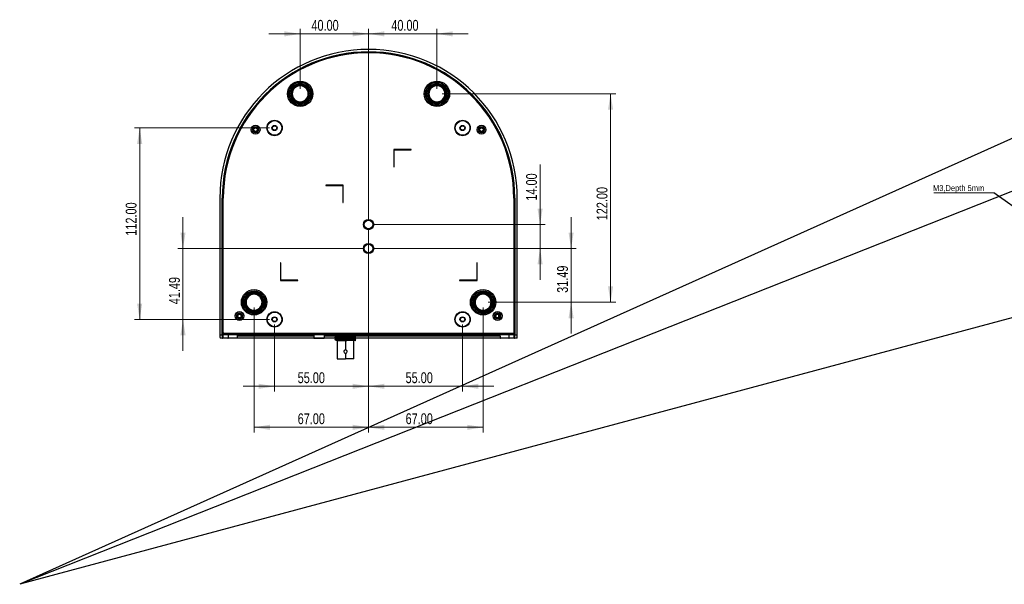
# Model space of a CAD drawing. Header units: millimetres. Extents: x 0 to 1100, y 0 to 813.
# Tile 1 of 24: x 0 to 576, y 0 to 330. Entities that reach past the tile are written whole.
import ezdxf

# ---------------------------------------------------------------- set-up
doc = ezdxf.new("R2010")
doc.units = ezdxf.units.MM
doc.styles.add('SLDTEXTSTYLE0', font='TXT', dxfattribs={"width": 0.75})
doc.dimstyles.new('SLDDIMSTYLE0', dxfattribs={"dimtxt": 6.35, "dimasz": 9.3, "dimexe": 0, "dimexo": 0.0625, "dimgap": 1.5875, "dimtad": 1, "dimrnd": 1e-09, "dimzin": 4, "dimdsep": 46, "dimtxsty": 'SLDTEXTSTYLE0', "dimsah": 1, "dimcen": 0.09, "dimadec": 0, "dimazin": 1, "dimtfac": 1, "dimtofl": 0, "dimtmove": 0, "dimatfit": 3, "dimfxl": 1, "dimfrac": 2, "dimtolj": 1, "dimtzin": 12, "dimarcsym": 0})
doc.dimstyles.new('SLDDIMSTYLE2', dxfattribs={"dimtxt": 6.35, "dimasz": 9.3, "dimexe": 0, "dimexo": 0.0625, "dimgap": 1.5875, "dimtad": 1, "dimrnd": 1e-09, "dimzin": 4, "dimdsep": 46, "dimtxsty": 'SLDTEXTSTYLE0', "dimsah": 1, "dimcen": 0.09, "dimadec": 0, "dimazin": 1, "dimtfac": 1, "dimtmove": 0, "dimatfit": 0, "dimfxl": 1, "dimfrac": 2, "dimtolj": 1, "dimtzin": 12, "dimarcsym": 0})
doc.dimstyles.new('SLDDIMSTYLE3', dxfattribs={"dimtxt": 6.35, "dimasz": 9.3, "dimexe": 0, "dimexo": 0.0625, "dimgap": 1.5875, "dimtad": 1, "dimrnd": 1e-09, "dimzin": 12, "dimdsep": 46, "dimtxsty": 'SLDTEXTSTYLE0', "dimsah": 1, "dimcen": 0.09, "dimadec": 0, "dimazin": 3, "dimtfac": 1, "dimtmove": 0, "dimatfit": 0, "dimfxl": 1, "dimfrac": 2, "dimtolj": 1, "dimtzin": 12, "dimarcsym": 0})
doc.dimstyles.new('SLDDIMSTYLE4', dxfattribs={"dimtxt": 0.18, "dimasz": 9.3, "dimexe": 0, "dimexo": 0.0625, "dimgap": 0, "dimtad": 0, "dimtih": 1, "dimtoh": 1, "dimdec": 0, "dimrnd": 1e-09, "dimzin": 0, "dimdsep": 46, "dimtxsty": 'Standard', "dimsah": 1, "dimcen": 0.09, "dimadec": 0, "dimazin": 0, "dimtfac": 9.3, "dimtdec": 0, "dimtofl": 0, "dimtmove": 0, "dimatfit": 3, "dimfxl": 1, "dimfrac": 2, "dimtolj": 1, "dimtzin": 0, "dimarcsym": 0})
doc.dimstyles.new('SLDDIMSTYLE5', dxfattribs={"dimtxt": 0.18, "dimasz": 9.3, "dimexe": 0, "dimexo": 0.0625, "dimgap": 0, "dimtad": 0, "dimtih": 1, "dimtoh": 1, "dimdec": 0, "dimrnd": 1e-09, "dimzin": 0, "dimdsep": 46, "dimtxsty": 'Standard', "dimblk1": 'NONE', "dimblk2": 'NONE', "dimsah": 1, "dimcen": 0.09, "dimadec": 0, "dimazin": 0, "dimtfac": 9.3, "dimtdec": 0, "dimtofl": 0, "dimtmove": 0, "dimatfit": 3, "dimldrblk": 'NONE', "dimfxl": 1, "dimfrac": 2, "dimtolj": 1, "dimtzin": 0, "dimarcsym": 0})

# ---------------------------------------------------------------- blocks, each defined once
blk = doc.blocks.new('_D_3')
at = {"color": 7, "linetype": 'Continuous', "lineweight": 0}
for p, q in [((304.45, 210.5), (304.45, 245.62)), ((207.1, 210.5), (307.45, 210.5)), ((304.45, 196.5), (304.45, 210.5)), ((207.1, 196.5), (307.45, 196.5)), ((304.45, 196.5), (304.45, 178.15))]:
    blk.add_line(p, q, dxfattribs=at)
at = {"color": 7, "linetype": 'Continuous', "lineweight": 18}
for points in [[(304.45, 210.5), (305.96, 219.8), (302.94, 219.8)], [(304.45, 196.5), (302.94, 187.2), (305.96, 187.2)]]:
    blk.add_solid(points, dxfattribs=at)
at = {"color": 7, "linetype": 'Continuous', "lineweight": 18, "insert": (296.26, 224.51), "char_height": 6.35, "attachment_point": 1, "rotation": 90, "style": 'SLDTEXTSTYLE0'}
blk.add_mtext('14.00', dxfattribs=at)
blk = doc.blocks.new('_D_4')
at = {"color": 7, "linetype": 'Continuous', "lineweight": 0}
for p, q in [((204.1, 193.5), (204.1, 112.86)), ((149.1, 152.01), (149.1, 112.86)), ((149.1, 115.86), (130.75, 115.86)), ((149.1, 115.86), (204.1, 115.86)), ((204.1, 115.86), (222.45, 115.86))]:
    blk.add_line(p, q, dxfattribs=at)
at = {"color": 7, "linetype": 'Continuous', "lineweight": 18}
for points in [[(149.1, 115.86), (139.8, 117.37), (139.8, 114.35)], [(204.1, 115.86), (213.4, 114.35), (213.4, 117.37)]]:
    blk.add_solid(points, dxfattribs=at)
at = {"color": 7, "linetype": 'Continuous', "lineweight": 18, "insert": (162.63, 124.05), "char_height": 6.35, "attachment_point": 1, "style": 'SLDTEXTSTYLE0'}
blk.add_mtext('55.00', dxfattribs=at)
blk = doc.blocks.new('_D_5')
at = {"color": 7, "linetype": 'Continuous', "lineweight": 0}
for p, q in [((204.1, 193.5), (204.1, 112.86)), ((259.1, 152.01), (259.1, 112.86)), ((204.1, 115.86), (185.75, 115.86)), ((204.1, 115.86), (259.1, 115.86)), ((259.1, 115.86), (277.45, 115.86))]:
    blk.add_line(p, q, dxfattribs=at)
at = {"color": 7, "linetype": 'Continuous', "lineweight": 18}
for points in [[(204.1, 115.86), (194.8, 117.37), (194.8, 114.35)], [(259.1, 115.86), (268.4, 114.35), (268.4, 117.37)]]:
    blk.add_solid(points, dxfattribs=at)
at = {"color": 7, "linetype": 'Continuous', "lineweight": 18, "insert": (225.77, 124.05), "char_height": 6.35, "attachment_point": 1, "style": 'SLDTEXTSTYLE0'}
blk.add_mtext('55.00', dxfattribs=at)
blk = doc.blocks.new('_D_6')
at = {"color": 7, "linetype": 'Continuous', "lineweight": 0}
for p, q in [((95.54, 196.5), (95.54, 214.85)), ((201.1, 196.5), (92.54, 196.5)), ((95.54, 196.5), (95.54, 155.01)), ((146.1, 155.01), (92.54, 155.01)), ((95.54, 155.01), (95.54, 136.66))]:
    blk.add_line(p, q, dxfattribs=at)
at = {"color": 7, "linetype": 'Continuous', "lineweight": 18}
for points in [[(95.54, 196.5), (97.05, 205.8), (94.03, 205.8)], [(95.54, 155.01), (94.03, 145.71), (97.05, 145.71)]]:
    blk.add_solid(points, dxfattribs=at)
at = {"color": 7, "linetype": 'Continuous', "lineweight": 18, "insert": (87.36, 163.87), "char_height": 6.35, "attachment_point": 1, "rotation": 90, "style": 'SLDTEXTSTYLE0'}
blk.add_mtext('41.49', dxfattribs=at)
blk = doc.blocks.new('_D_7')
at = {"color": 7, "linetype": 'Continuous', "lineweight": 0}
for p, q in [((146.1, 267.01), (67.19, 267.01)), ((70.19, 155.01), (70.19, 267.01)), ((146.1, 155.01), (67.19, 155.01))]:
    blk.add_line(p, q, dxfattribs=at)
at = {"color": 7, "linetype": 'Continuous', "lineweight": 18}
for points in [[(70.19, 267.01), (68.68, 257.71), (71.7, 257.71)], [(70.19, 155.01), (71.7, 164.31), (68.68, 164.31)]]:
    blk.add_solid(points, dxfattribs=at)
at = {"color": 7, "linetype": 'Continuous', "lineweight": 18, "insert": (62.01, 204), "char_height": 6.35, "attachment_point": 1, "rotation": 90, "style": 'SLDTEXTSTYLE0'}
blk.add_mtext('112.00', dxfattribs=at)
blk = doc.blocks.new('_D_8')
at = {"color": 7, "linetype": 'Continuous', "lineweight": 0}
for p, q in [((204.1, 193.5), (204.1, 88.86)), ((137.1, 162.01), (137.1, 88.86)), ((204.1, 91.86), (137.1, 91.86))]:
    blk.add_line(p, q, dxfattribs=at)
at = {"color": 7, "linetype": 'Continuous', "lineweight": 18}
for points in [[(137.1, 91.86), (146.4, 90.35), (146.4, 93.37)], [(204.1, 91.86), (194.8, 93.37), (194.8, 90.35)]]:
    blk.add_solid(points, dxfattribs=at)
at = {"color": 7, "linetype": 'Continuous', "lineweight": 18, "insert": (162.63, 100.05), "char_height": 6.35, "attachment_point": 1, "style": 'SLDTEXTSTYLE0'}
blk.add_mtext('67.00', dxfattribs=at)
blk = doc.blocks.new('_D_9')
at = {"color": 7, "linetype": 'Continuous', "lineweight": 0}
for p, q in [((204.1, 207.5), (204.1, 88.86)), ((271.1, 162.01), (271.1, 88.86)), ((204.1, 91.86), (271.1, 91.86))]:
    blk.add_line(p, q, dxfattribs=at)
at = {"color": 7, "linetype": 'Continuous', "lineweight": 18}
for points in [[(204.1, 91.86), (213.4, 90.35), (213.4, 93.37)], [(271.1, 91.86), (261.8, 93.37), (261.8, 90.35)]]:
    blk.add_solid(points, dxfattribs=at)
at = {"color": 7, "linetype": 'Continuous', "lineweight": 18, "insert": (225.77, 100.05), "char_height": 6.35, "attachment_point": 1, "style": 'SLDTEXTSTYLE0'}
blk.add_mtext('67.00', dxfattribs=at)
blk = doc.blocks.new('_D_10')
at = {"color": 7, "linetype": 'Continuous', "lineweight": 0}
for p, q in [((322.6, 196.5), (322.6, 214.85)), ((207.1, 196.5), (325.6, 196.5)), ((322.6, 196.5), (322.6, 165.01)), ((274.1, 165.01), (325.6, 165.01)), ((322.6, 165.01), (322.6, 146.66))]:
    blk.add_line(p, q, dxfattribs=at)
at = {"color": 7, "linetype": 'Continuous', "lineweight": 18}
for points in [[(322.6, 196.5), (324.11, 205.8), (321.09, 205.8)], [(322.6, 165.01), (321.09, 155.71), (324.11, 155.71)]]:
    blk.add_solid(points, dxfattribs=at)
at = {"color": 7, "linetype": 'Continuous', "lineweight": 18, "insert": (314.42, 170.55), "char_height": 6.35, "attachment_point": 1, "rotation": 90, "style": 'SLDTEXTSTYLE0'}
blk.add_mtext('31.49', dxfattribs=at)
blk = doc.blocks.new('_D_11')
at = {"color": 7, "linetype": 'Continuous', "lineweight": 0}
for p, q in [((247.1, 287.01), (348.69, 287.01)), ((345.69, 165.01), (345.69, 287.01)), ((274.1, 165.01), (348.69, 165.01))]:
    blk.add_line(p, q, dxfattribs=at)
at = {"color": 7, "linetype": 'Continuous', "lineweight": 18}
for points in [[(345.69, 287.01), (344.18, 277.71), (347.2, 277.71)], [(345.69, 165.01), (347.2, 174.31), (344.18, 174.31)]]:
    blk.add_solid(points, dxfattribs=at)
at = {"color": 7, "linetype": 'Continuous', "lineweight": 18, "insert": (337.51, 213), "char_height": 6.35, "attachment_point": 1, "rotation": 90, "style": 'SLDTEXTSTYLE0'}
blk.add_mtext('122.00', dxfattribs=at)
blk = doc.blocks.new('_D_12')
at = {"color": 7, "linetype": 'Continuous', "lineweight": 0}
for p, q in [((164.1, 290.01), (164.1, 325.08)), ((204.1, 213.5), (204.1, 325.08)), ((164.1, 322.08), (145.75, 322.08)), ((204.1, 322.08), (164.1, 322.08)), ((204.1, 322.08), (222.45, 322.08))]:
    blk.add_line(p, q, dxfattribs=at)
at = {"color": 7, "linetype": 'Continuous', "lineweight": 18}
for points in [[(164.1, 322.08), (154.8, 323.59), (154.8, 320.57)], [(204.1, 322.08), (213.4, 320.57), (213.4, 323.59)]]:
    blk.add_solid(points, dxfattribs=at)
at = {"color": 7, "linetype": 'Continuous', "lineweight": 18, "insert": (170.68, 330.26), "char_height": 6.35, "attachment_point": 1, "style": 'SLDTEXTSTYLE0'}
blk.add_mtext('40.00', dxfattribs=at)
blk = doc.blocks.new('_D_13')
at = {"color": 7, "linetype": 'Continuous', "lineweight": 0}
for p, q in [((204.1, 213.5), (204.1, 325.08)), ((244.1, 290.01), (244.1, 325.08)), ((204.1, 322.08), (185.75, 322.08)), ((204.1, 322.08), (244.1, 322.08)), ((244.1, 322.08), (262.45, 322.08))]:
    blk.add_line(p, q, dxfattribs=at)
at = {"color": 7, "linetype": 'Continuous', "lineweight": 18}
for points in [[(204.1, 322.08), (194.8, 323.59), (194.8, 320.57)], [(244.1, 322.08), (253.4, 320.57), (253.4, 323.59)]]:
    blk.add_solid(points, dxfattribs=at)
at = {"color": 7, "linetype": 'Continuous', "lineweight": 18, "insert": (217.42, 330.26), "char_height": 6.35, "attachment_point": 1, "style": 'SLDTEXTSTYLE0'}
blk.add_mtext('40.00', dxfattribs=at)
blk = doc.blocks.new('_None')
blk = doc.blocks.new('SW_NOTE_0_3')
at = {"color": 0, "linetype": 'Continuous', "lineweight": 0}
blk.add_line((-35.02, 0), (0, 0), dxfattribs=at)
at = {"color": 0, "linetype": 'Continuous', "lineweight": 0, "insert": (-35.5, 4.55), "char_height": 3.5, "attachment_point": 1, "style": 'SLDTEXTSTYLE0'}
blk.add_mtext('M3,Depth 5mm', dxfattribs=at)

msp = doc.modelspace()

# ---------------------------------------------------------------- linework, layer by layer
at = {"color": 7, "linetype": 'Continuous', "lineweight": 25}
for p, q in [((159.22, 287.014), (158.645, 287.014)), ((159.22, 287.014), (159.418, 287.014)), ((168.971, 287.014), (168.773, 287.014)), ((168.971, 287.014), (169.545, 287.014)), ((239.22, 287.014), (238.645, 287.014)), ((239.22, 287.014), (239.418, 287.014)), ((248.971, 287.014), (248.773, 287.014)), ((248.971, 287.014), (249.545, 287.014)), ((229.095, 254.514), (218.895, 254.514)), ((218.895, 254.514), (218.895, 244.314)), ((219.095, 244.314), (219.095, 254.314)), ((219.095, 254.314), (229.095, 254.314)), ((229.095, 254.314), (229.095, 254.514)), ((218.895, 244.314), (219.095, 244.314)), ((189.295, 233.514), (179.095, 233.514)), ((179.095, 233.514), (179.095, 233.314)), ((179.095, 233.314), (189.095, 233.314)), ((189.095, 233.314), (189.095, 223.314)), ((189.295, 223.314), (189.295, 233.514)), ((117.095, 226.014), (117.095, 146.014)), ((118.527, 146.014), (118.527, 226.014)), ((118.527, 226.014), (118.826, 226.014)), ((118.826, 226.014), (118.826, 146.014)), ((118.905, 226.014), (118.826, 226.014)), ((118.905, 226.014), (118.905, 144.512)), ((119.105, 147.014), (119.105, 226.014)), ((289.086, 226.014), (289.086, 147.014)), ((289.286, 226.014), (289.365, 226.014)), ((289.286, 144.512), (289.286, 226.014)), ((289.365, 146.014), (289.365, 226.014)), ((289.664, 226.014), (289.365, 226.014)), ((289.664, 226.014), (289.664, 146.014)), ((291.095, 146.014), (291.095, 226.014)), ((189.095, 223.314), (189.295, 223.314)), ((152.595, 188.014), (152.595, 177.814)), ((152.795, 188.014), (152.595, 188.014)), ((152.795, 178.014), (152.795, 188.014)), ((267.395, 188.014), (267.395, 178.014)), ((267.595, 188.014), (267.395, 188.014)), ((267.595, 177.814), (267.595, 188.014)), ((152.595, 177.814), (162.795, 177.814)), ((162.795, 178.014), (152.795, 178.014)), ((162.795, 177.814), (162.795, 178.014)), ((267.395, 178.014), (257.395, 178.014)), ((257.395, 178.014), (257.395, 177.814)), ((257.395, 177.814), (267.595, 177.814)), ((132.22, 165.014), (131.645, 165.014)), ((132.22, 165.014), (132.418, 165.014)), ((141.971, 165.014), (141.773, 165.014)), ((141.971, 165.014), (142.545, 165.014)), ((266.22, 165.014), (265.645, 165.014)), ((266.22, 165.014), (266.418, 165.014)), ((275.971, 165.014), (275.773, 165.014)), ((275.971, 165.014), (276.545, 165.014)), ((280.161, 157.899), (280.161, 156.129)), ((117.095, 146.014), (118.527, 146.014)), ((118.676, 144.014), (117.27, 144.014)), ((118.527, 146.014), (118.826, 146.014)), ((121.752, 144.014), (118.676, 144.014)), ((118.905, 144.463), (118.907, 144.501)), ((118.907, 147.926), (118.907, 144.501)), ((118.975, 144.314), (122.046, 144.314)), ((119.105, 146.015), (119.105, 147.014)), ((119.105, 147.014), (289.086, 147.014)), ((289.083, 146.014), (119.108, 146.014)), ((126.953, 144.014), (121.752, 144.014)), ((122.046, 146.014), (122.046, 144.314)), ((122.046, 144.314), (127.14, 144.314)), ((124.395, 146.014), (124.395, 145.964)), ((124.444, 145.964), (124.395, 145.964)), ((124.444, 146.014), (124.444, 145.964)), ((124.588, 145.964), (124.444, 145.964)), ((124.588, 146.014), (124.588, 145.964)), ((124.824, 145.964), (124.588, 145.964)), ((124.824, 146.014), (124.824, 145.964)), ((125.127, 145.964), (124.824, 145.964)), ((125.127, 146.014), (125.127, 145.964)), ((125.149, 145.964), (125.127, 145.964)), ((125.144, 146.014), (125.144, 145.964)), ((125.461, 145.964), (125.144, 145.964)), ((125.461, 146.014), (125.461, 145.964)), ((125.488, 145.964), (125.461, 145.964)), ((125.488, 145.964), (125.488, 146.014)), ((125.539, 145.964), (125.488, 145.964)), ((125.539, 146.014), (125.539, 145.964)), ((125.859, 145.964), (125.539, 145.964)), ((125.859, 146.014), (125.859, 145.964)), ((125.89, 145.964), (125.859, 145.964)), ((125.89, 145.964), (125.89, 146.014)), ((125.995, 145.964), (125.89, 145.964)), ((125.995, 146.014), (125.995, 145.964)), ((126.311, 145.964), (125.995, 145.964)), ((126.311, 146.014), (126.311, 145.964)), ((126.345, 145.964), (126.311, 145.964)), ((126.345, 145.964), (126.345, 146.014)), ((126.501, 145.964), (126.345, 145.964)), ((126.501, 146.014), (126.501, 145.964)), ((126.801, 145.964), (126.501, 145.964)), ((126.801, 146.014), (126.801, 145.964)), ((126.837, 145.964), (126.801, 145.964)), ((126.837, 145.964), (126.837, 146.014)), ((127.04, 145.964), (126.837, 145.964)), ((172.095, 144.014), (126.953, 144.014)), ((127.04, 146.014), (127.04, 145.964)), ((127.315, 145.964), (127.04, 145.964)), ((127.14, 145.214), (127.14, 144.314)), ((127.286, 145.514), (172.095, 145.514)), ((127.315, 146.014), (127.315, 145.964)), ((127.353, 145.964), (127.315, 145.964)), ((127.353, 145.964), (127.353, 146.014)), ((127.595, 145.964), (127.353, 145.964)), ((127.531, 145.964), (127.531, 145.514)), ((127.595, 146.014), (127.595, 145.964)), ((127.838, 145.964), (127.595, 145.964)), ((127.838, 146.014), (127.838, 145.964)), ((127.876, 145.964), (127.838, 145.964)), ((127.876, 145.964), (127.876, 146.014)), ((128.151, 145.964), (127.876, 145.964)), ((128.151, 146.014), (128.151, 145.964)), ((128.354, 145.964), (128.151, 145.964)), ((128.354, 146.014), (128.354, 145.964)), ((128.39, 145.964), (128.354, 145.964)), ((128.39, 145.964), (128.39, 146.014)), ((128.69, 145.964), (128.39, 145.964)), ((128.69, 146.014), (128.69, 145.964)), ((128.846, 145.964), (128.69, 145.964)), ((128.846, 146.014), (128.846, 145.964)), ((128.88, 145.964), (128.846, 145.964)), ((128.88, 145.964), (128.88, 146.014)), ((129.195, 145.964), (128.88, 145.964)), ((129.195, 146.014), (129.195, 145.964)), ((129.301, 145.964), (129.195, 145.964)), ((129.301, 146.014), (129.301, 145.964)), ((129.332, 145.964), (129.301, 145.964)), ((129.332, 145.964), (129.332, 146.014)), ((129.652, 145.964), (129.332, 145.964)), ((129.652, 146.014), (129.652, 145.964)), ((129.703, 145.964), (129.652, 145.964)), ((129.703, 146.014), (129.703, 145.964)), ((129.73, 145.964), (129.703, 145.964)), ((129.73, 145.964), (129.73, 146.014)), ((130.047, 145.964), (129.73, 145.964)), ((130.064, 145.964), (130.042, 145.964)), ((130.047, 146.014), (130.047, 145.964)), ((130.064, 145.964), (130.064, 146.014)), ((130.367, 145.964), (130.064, 145.964)), ((130.367, 146.014), (130.367, 145.964)), ((130.603, 145.964), (130.367, 145.964)), ((130.603, 146.014), (130.603, 145.964)), ((130.747, 145.964), (130.603, 145.964)), ((130.747, 146.014), (130.747, 145.964)), ((130.795, 145.964), (130.747, 145.964)), ((130.795, 146.014), (130.795, 145.964)), ((135.595, 146.014), (135.595, 145.864)), ((135.595, 145.864), (135.845, 145.864)), ((135.845, 146.014), (135.845, 145.864)), ((135.845, 145.864), (141.205, 145.864)), ((141.205, 146.014), (141.205, 145.864)), ((141.205, 145.864), (147.005, 145.864)), ((147.005, 146.014), (147.005, 145.864)), ((147.005, 145.864), (155.185, 145.864)), ((155.185, 146.014), (155.185, 145.864)), ((160.985, 145.864), (155.185, 145.864)), ((160.985, 146.014), (160.985, 145.864)), ((160.985, 145.864), (166.345, 145.864)), ((166.345, 145.864), (166.345, 146.014)), ((166.595, 145.864), (166.345, 145.864)), ((166.595, 146.014), (166.595, 145.864)), ((172.095, 146.014), (172.095, 143.964)), ((178.095, 146.014), (178.095, 143.964)), ((178.095, 145.514), (184.445, 145.514)), ((185.028, 144.014), (178.095, 144.014)), ((184.445, 145.589), (184.445, 145.455)), ((184.445, 144.489), (184.445, 144.355)), ((184.518, 145.514), (263.895, 145.514)), ((191.541, 145.891), (191.541, 146.014)), ((281.238, 144.014), (196.622, 144.014)), ((196.745, 146.005), (196.745, 146.014)), ((196.745, 144.905), (196.745, 145.039)), ((240.716, 146.014), (240.88, 145.864)), ((240.88, 146.014), (240.88, 145.864)), ((257.67, 145.864), (240.88, 145.864)), ((257.67, 145.864), (257.67, 146.014)), ((257.67, 145.864), (257.835, 146.014)), ((263.895, 146.014), (263.895, 145.514)), ((271.895, 145.514), (263.895, 145.514)), ((271.645, 145.264), (264.145, 145.264)), ((271.895, 146.014), (271.895, 145.514)), ((271.895, 145.514), (280.905, 145.514)), ((280.66, 146.014), (280.66, 145.514)), ((281.051, 145.214), (281.051, 144.314)), ((281.051, 144.314), (286.145, 144.314)), ((286.439, 144.014), (281.238, 144.014)), ((286.145, 146.014), (286.145, 144.314)), ((286.145, 144.314), (289.216, 144.314)), ((289.515, 144.014), (286.439, 144.014)), ((289.086, 147.014), (289.086, 146.015)), ((289.109, 147.014), (289.086, 147.014)), ((289.284, 149.014), (289.284, 144.501)), ((289.284, 144.501), (289.286, 144.463)), ((289.664, 146.014), (289.365, 146.014)), ((290.921, 144.014), (289.515, 144.014)), ((289.664, 146.014), (291.095, 146.014)), ((178.095, 143.964), (172.095, 143.964)), ((172.295, 143.764), (172.095, 143.964)), ((177.895, 143.764), (172.295, 143.764)), ((177.895, 143.764), (178.095, 143.964)), ((184.445, 143.389), (184.445, 143.255)), ((184.449, 143.249), (185.209, 142.809)), ((185.209, 142.734), (185.038, 142.636)), ((196.345, 142.614), (185.656, 142.614)), ((185.77, 142.614), (185.77, 131.944)), ((186.191, 142.614), (185.854, 142.637)), ((190.595, 142.614), (190.595, 137.174)), ((195.42, 131.944), (195.42, 142.614)), ((195.785, 143.321), (196.52, 143.76)), ((196.639, 142.905), (195.983, 143.284)), ((196.345, 142.614), (196.604, 142.873)), ((196.745, 143.805), (196.745, 143.939)), ((190.595, 135.194), (190.595, 131.944)), ((185.77, 131.944), (190.595, 131.944)), ((195.42, 131.944), (190.595, 131.944))]:
    msp.add_line(p, q, dxfattribs=at)
at = {"color": 8, "linetype": 'Continuous', "lineweight": 25}
for p, q in [((119.105, 146.714), (119.084, 146.714)), ((172.095, 145.214), (127.14, 145.214)), ((127.14, 144.314), (172.095, 144.314)), ((184.855, 145.214), (178.095, 145.214)), ((178.095, 144.314), (184.509, 144.314)), ((196.103, 144.314), (281.051, 144.314)), ((281.051, 145.214), (196.45, 145.214)), ((289.086, 149.014), (289.284, 149.014))]:
    msp.add_line(p, q, dxfattribs=at)
at = {"color": 8, "linetype": 'Continuous', "lineweight": 25, "flags": 128}
msp.add_lwpolyline([(119.084, 146.714), (119.09, 146.773), (119.105, 146.824)], dxfattribs=at)
at = {"color": 7, "linetype": 'Continuous', "lineweight": 25}
for centre, radius in [((164.095, 287.014), 7.414), ((244.095, 287.014), 7.414), ((164.095, 287.014), 6.707), ((164.095, 287.014), 6), ((244.095, 287.014), 6.707), ((244.095, 287.014), 6), ((149.095, 267.014), 4.5), ((149.095, 267.014), 4.3), ((259.095, 267.014), 4.5), ((259.095, 267.014), 4.3), ((137.995, 266.014), 2.6), ((137.995, 266.014), 1.75), ((137.995, 266.014), 1.3), ((137.995, 266.014), 1.05), ((149.095, 267.014), 1.5), ((149.095, 267.014), 1.25), ((259.095, 267.014), 1.5), ((259.095, 267.014), 1.25), ((270.195, 266.014), 2.6), ((270.195, 266.014), 1.75), ((270.195, 266.014), 1.3), ((270.195, 266.014), 1.05), ((204.095, 210.505), 3), ((204.095, 210.505), 2.5), ((204.095, 196.505), 3), ((204.095, 196.505), 2.5), ((137.095, 165.014), 7.414), ((137.095, 165.014), 6.707), ((137.095, 165.014), 6), ((271.095, 165.014), 7.414), ((271.095, 165.014), 6.707), ((271.095, 165.014), 6), ((128.595, 157.014), 2.6), ((128.595, 157.014), 1.75), ((128.595, 157.014), 1.3), ((128.595, 157.014), 1.05), ((149.095, 155.014), 4.5), ((149.095, 155.014), 4.3), ((149.095, 155.014), 1.5), ((149.095, 155.014), 1.25), ((259.095, 155.014), 4.5), ((259.095, 155.014), 4.3), ((259.095, 155.014), 1.5), ((259.095, 155.014), 1.25), ((279.595, 157.014), 2.6), ((279.595, 157.014), 1.75), ((279.595, 157.014), 1.3), ((279.595, 157.014), 1.05)]:
    msp.add_circle(centre, radius, dxfattribs=at)
for centre, radius, start, end in [((204.095, 226.014), 87, 0, 180), ((204.095, 226.014), 85.568, 0, 180), ((204.095, 226.014), 85.27, 0, 180), ((204.095, 226.014), 85.19, 0, 180), ((204.095, 226.014), 84.99, 0, 180), ((164.095, 287.014), 5.45, 0, 180), ((164.095, 287.014), 4.876, 0, 180), ((164.095, 287.014), 4.678, 0, 180), ((244.095, 287.014), 5.45, 0, 180), ((244.095, 287.014), 4.876, 0, 180), ((244.095, 287.014), 4.678, 0, 180), ((164.095, 287.014), 5.45, 180, 0), ((164.095, 287.014), 4.876, 180, 0), ((164.095, 287.014), 4.678, 180, 0), ((244.095, 287.014), 5.45, 180, 0), ((244.095, 287.014), 4.876, 180, 0), ((244.095, 287.014), 4.678, 180, 0), ((137.095, 165.014), 5.45, 0, 180), ((137.095, 165.014), 4.876, 0, 180), ((137.095, 165.014), 4.678, 0, 180), ((271.095, 165.014), 5.45, 0, 180), ((271.095, 165.014), 4.876, 0, 180), ((271.095, 165.014), 4.678, 0, 180), ((137.095, 165.014), 5.45, 180, 0), ((137.095, 165.014), 4.876, 180, 0), ((137.095, 165.014), 4.678, 180, 0), ((271.095, 165.014), 5.45, 180, 0), ((271.095, 165.014), 4.876, 180, 0), ((271.095, 165.014), 4.678, 180, 0), ((118.675, 144.314), 0.299, 270.10943, 0.109013), ((264.145, 145.514), 0.25, 180, 270.000006), ((271.645, 145.514), 0.25, 269.999994, 0), ((289.516, 144.314), 0.299, 179.890987, 269.89057), ((190.595, 136.184), 0.99, 0, 180), ((190.595, 136.184), 0.99, 180, 0)]:
    msp.add_arc(centre, radius, start, end, dxfattribs=at)
for centre, major_axis, ratio, start_param, end_param in [((117.27, 146.014), (0, 2), 0.0874887, 1.5707963, 3.1415927), ((118.676, 146.014), (0, 2), 0.0743654, 1.5707963, 2.7300758), ((118.676, 146.014), (0, 2), 0.0743654, 2.7300758, 3.1415927), ((118.975, 146.014), (0, 1.7), 0.0874887, 1.5707963, 2.6543538), ((119.084, 149.014), (0, 2.3), 0.0874887, 2.0637618, 3.1415927), ((118.975, 146.014), (0, 1.7), 0.0874887, 2.6689871, 3.1415927), ((119.108, 147.014), (0, 1), 0.0874887, 3.1107896, 3.1415927), ((121.752, 144.314), (0, 0.3), 0.9799946, 3.1415927, 4.712389), ((126.953, 144.314), (0, 0.3), 0.6241488, 3.1415927, 4.712389), ((127.286, 145.214), (0, 0.3), 0.4890166, 0, 1.5707963), ((280.905, 145.214), (0, 0.3), 0.4890166, 4.712389, 6.2831853), ((281.238, 144.314), (0, 0.3), 0.6241488, 1.5707963, 3.1415927), ((286.439, 144.314), (0, 0.3), 0.9799946, 1.5707963, 3.1415927), ((289.083, 147.014), (0, 1), 0.0874887, 3.1415927, 3.1723957), ((289.109, 149.014), (0, 2), 0.0874887, 3.1415927, 4.712389), ((289.216, 146.014), (0, 1.7), 0.0874887, 3.1415927, 3.6141982), ((289.216, 146.014), (0, 1.7), 0.0874887, 3.6288315, 4.712389), ((289.515, 146.014), (0, 2), 0.0743654, 3.1415927, 3.5531095), ((289.515, 146.014), (0, 2), 0.0743654, 3.5531095, 4.712389), ((290.921, 146.014), (0, 2), 0.0874887, 3.1415927, 4.712389)]:
    msp.add_ellipse(centre, major_axis=major_axis, ratio=ratio, start_param=start_param, end_param=end_param, dxfattribs=at)
for points, knots in [([(118.905, 144.463), (118.898, 144.425), (118.883, 144.35), (118.816, 144.257), (118.728, 144.198), (118.657, 144.182), (118.621, 144.181), (118.616, 144.181)], [0, 0, 0, 0, 0.25785989, 0.51663195, 0.7526228, 0.96908922, 1, 1, 1, 1]), ([(118.905, 144.512), (118.905, 144.505), (118.905, 144.487), (118.905, 144.472), (118.905, 144.463)], [0, 0, 0, 0, 0.3712996, 1, 1, 1, 1]), ([(118.907, 147.926), (118.927, 148.115), (118.958, 148.413), (119.066, 148.692), (119.105, 148.794)], [0, 0, 0, 0, 0.633044, 1, 1, 1, 1]), ([(184.447, 144.35), (184.574, 144.277), (184.827, 144.13), (185.081, 143.984), (185.207, 143.91)], [0, 0, 0, 0, 0.50003272, 1, 1, 1, 1]), ([(184.448, 145.45), (184.574, 145.376), (184.828, 145.23), (185.081, 145.083), (185.208, 145.01)], [0, 0, 0, 0, 0.5000312, 1, 1, 1, 1]), ([(185.208, 144.934), (185.081, 144.861), (184.828, 144.714), (184.575, 144.567), (184.448, 144.494)], [0, 0, 0, 0, 0.4999636, 1, 1, 1, 1]), ([(185.175, 146.014), (185.059, 145.947), (184.817, 145.808), (184.575, 145.668), (184.449, 145.594)], [0, 0, 0, 0, 0.47647, 1, 1, 1, 1]), ([(196.653, 145.997), (196.648, 145.986), (196.635, 145.956), (195.866, 145.906), (194.494, 145.848), (192.655, 145.789), (190.596, 145.73), (188.535, 145.671), (186.698, 145.613), (185.32, 145.554), (184.527, 145.502), (184.522, 145.469), (184.519, 145.455)], [0, 0, 0, 0, 0.0586175, 0.1669796, 0.2753417, 0.3837039, 0.492066, 0.6004281, 0.7087902, 0.8171523, 0.9255145, 1, 1, 1, 1]), ([(196.652, 144.896), (196.648, 144.886), (196.635, 144.856), (195.866, 144.806), (194.494, 144.748), (192.655, 144.689), (190.596, 144.63), (188.535, 144.571), (186.698, 144.513), (185.32, 144.454), (184.527, 144.402), (184.522, 144.369), (184.519, 144.355)], [0, 0, 0, 0, 0.0583214, 0.1667176, 0.2751138, 0.38351, 0.4919062, 0.6003024, 0.7086986, 0.8170948, 0.925491, 1, 1, 1, 1]), ([(184.529, 145.598), (184.564, 145.613), (184.649, 145.649), (185.658, 145.705), (187.283, 145.767), (189.354, 145.829), (190.812, 145.87), (191.541, 145.891)], [0, 0, 0, 0, 0.1537979, 0.3653484, 0.576899, 0.7884495, 1, 1, 1, 1]), ([(184.538, 144.498), (184.543, 144.508), (184.555, 144.538), (185.325, 144.588), (186.697, 144.647), (188.536, 144.705), (190.595, 144.764), (192.656, 144.823), (194.493, 144.881), (195.871, 144.94), (196.664, 144.993), (196.669, 145.026), (196.672, 145.039)], [0, 0, 0, 0, 0.0586854, 0.1670397, 0.275394, 0.3837483, 0.4921026, 0.6004569, 0.7088112, 0.8171655, 0.9255198, 1, 1, 1, 1]), ([(185.245, 145.023), (185.237, 145.031), (185.214, 145.055), (185.604, 145.095), (186.365, 145.143), (187.449, 145.19), (188.762, 145.238), (190.208, 145.285), (191.683, 145.333), (193.078, 145.38), (194.294, 145.428), (195.23, 145.475), (195.835, 145.52), (195.923, 145.55), (195.964, 145.563)], [0, 0, 0, 0, 0.0465915, 0.1344175, 0.2222148, 0.3100466, 0.3978378, 0.4856743, 0.5734607, 0.6613006, 0.7490837, 0.8369256, 0.9247073, 1, 1, 1, 1]), ([(185.237, 143.923), (185.24, 143.934), (185.246, 143.961), (185.707, 144.003), (186.528, 144.051), (187.657, 144.098), (189, 144.146), (190.459, 144.193), (191.928, 144.241), (193.298, 144.288), (194.476, 144.336), (195.354, 144.383), (195.879, 144.426), (195.926, 144.452), (195.944, 144.463)], [0, 0, 0, 0, 0.0612614, 0.1491606, 0.237014, 0.3249173, 0.4127667, 0.5006726, 0.5885196, 0.6764268, 0.7642733, 0.8521801, 0.940028, 1, 1, 1, 1]), ([(185.248, 144.932), (185.245, 144.937), (185.232, 144.958), (185.609, 144.995), (186.364, 145.042), (187.45, 145.09), (188.762, 145.137), (190.208, 145.185), (191.683, 145.232), (193.079, 145.28), (194.29, 145.327), (195.241, 145.375), (195.82, 145.422), (196.056, 145.458), (195.967, 145.478), (195.948, 145.482)], [0, 0, 0, 0, 0.0284334, 0.1147233, 0.200985, 0.2872806, 0.3735363, 0.4598366, 0.5460876, 0.6323912, 0.718639, 0.8049445, 0.8911909, 0.9774968, 1, 1, 1, 1]), ([(185.254, 143.832), (185.258, 143.84), (185.27, 143.863), (185.712, 143.903), (186.528, 143.95), (187.658, 143.998), (189, 144.045), (190.459, 144.093), (191.928, 144.14), (193.298, 144.188), (194.474, 144.235), (195.356, 144.283), (195.907, 144.328), (195.953, 144.358), (195.975, 144.372)], [0, 0, 0, 0, 0.0438871, 0.131714, 0.2194951, 0.307326, 0.3951031, 0.4829367, 0.5707114, 0.6585462, 0.7463205, 0.8341549, 0.9219305, 1, 1, 1, 1]), ([(195.982, 144.46), (196.109, 144.534), (196.362, 144.68), (196.615, 144.827), (196.742, 144.9)], [0, 0, 0, 0, 0.4999643, 1, 1, 1, 1]), ([(196.742, 143.945), (196.615, 144.018), (196.362, 144.164), (196.109, 144.311), (195.982, 144.384)], [0, 0, 0, 0, 0.5000328, 1, 1, 1, 1]), ([(195.983, 145.56), (196.109, 145.634), (196.363, 145.78), (196.616, 145.927), (196.743, 146)], [0, 0, 0, 0, 0.49996354, 1, 1, 1, 1]), ([(196.743, 145.045), (196.616, 145.118), (196.363, 145.264), (196.109, 145.411), (195.983, 145.484)], [0, 0, 0, 0, 0.5000314, 1, 1, 1, 1]), ([(289.286, 144.463), (289.286, 144.471), (289.286, 144.484), (289.286, 144.502), (289.286, 144.51), (289.286, 144.512)], [0, 0, 0, 0, 0.53813991, 0.8885932, 1, 1, 1, 1]), ([(289.575, 144.181), (289.544, 144.184), (289.481, 144.19), (289.399, 144.238), (289.334, 144.31), (289.297, 144.389), (289.289, 144.442), (289.286, 144.463)], [0, 0, 0, 0, 0.2103328, 0.4205906, 0.6336852, 0.8603105, 1, 1, 1, 1]), ([(196.7, 143.805), (196.696, 143.794), (196.686, 143.767), (196.153, 143.724), (195.218, 143.677), (193.932, 143.629), (192.406, 143.582), (190.748, 143.534), (189.079, 143.487), (187.52, 143.44), (186.187, 143.392), (185.163, 143.345), (184.581, 143.298), (184.359, 143.265), (184.463, 143.247), (184.472, 143.246)], [0, 0, 0, 0, 0.0605927, 0.1453151, 0.2300375, 0.3147599, 0.3994823, 0.4842047, 0.5689271, 0.6536496, 0.738372, 0.8230944, 0.9078168, 0.9925392, 1, 1, 1, 1]), ([(185.207, 143.834), (185.081, 143.761), (184.827, 143.614), (184.574, 143.467), (184.447, 143.394)], [0, 0, 0, 0, 0.4999652, 1, 1, 1, 1]), ([(184.538, 143.398), (184.543, 143.408), (184.555, 143.438), (185.325, 143.488), (186.697, 143.547), (188.536, 143.605), (190.595, 143.664), (192.656, 143.723), (194.493, 143.781), (195.871, 143.84), (196.664, 143.893), (196.669, 143.926), (196.672, 143.939)], [0, 0, 0, 0, 0.05863004, 0.16699072, 0.27535139, 0.38371207, 0.49207275, 0.60043343, 0.7087941, 0.81715478, 0.92551546, 1, 1, 1, 1]), ([(185.656, 142.614), (185.428, 142.614), (185.046, 142.614), (185.049, 142.614), (185.051, 142.614)], [0, 0, 0, 0, 0.5975097, 1, 1, 1, 1]), ([(185.229, 142.732), (185.227, 142.735), (185.21, 142.751), (185.477, 142.782), (186.037, 142.824), (186.885, 142.866), (187.936, 142.908), (189.144, 142.95), (190.432, 142.992), (191.73, 143.034), (192.964, 143.076), (194.061, 143.118), (194.964, 143.16), (195.599, 143.202), (195.925, 143.234), (195.936, 143.252), (195.939, 143.256)], [0, 0, 0, 0, 0.0154693, 0.0956158, 0.1757087, 0.255861, 0.3359633, 0.4160955, 0.4962285, 0.5763308, 0.6564831, 0.7365772, 0.8167256, 0.8968365, 0.9769403, 1, 1, 1, 1]), ([(185.239, 142.822), (185.241, 142.833), (185.244, 142.86), (185.716, 142.904), (186.555, 142.952), (187.713, 143), (189.084, 143.048), (190.571, 143.096), (192.059, 143.145), (193.436, 143.193), (194.605, 143.241), (195.446, 143.289), (195.9, 143.328), (195.919, 143.35), (195.924, 143.356)], [0, 0, 0, 0, 0.0622037, 0.1525713, 0.2429412, 0.3333065, 0.423669, 0.5140352, 0.604405, 0.6947712, 0.7851334, 0.8754985, 0.965868, 1, 1, 1, 1]), ([(185.656, 142.614), (186.031, 142.627), (186.781, 142.652), (188.497, 142.689), (190.43, 142.726), (192.416, 142.763), (194.225, 142.8), (195.63, 142.837), (196.495, 142.872), (196.55, 142.894), (196.574, 142.903)], [0, 0, 0, 0, 0.1259754, 0.2527626, 0.3803616, 0.5087723, 0.6379949, 0.7680292, 0.8988753, 1, 1, 1, 1])]:
    msp.add_open_spline(points, degree=3, knots=knots, dxfattribs=at)

# ---------------------------------------------------------------- block references
at = {"color": 7, "linetype": 'Continuous', "lineweight": 0}
msp.add_blockref('SW_NOTE_0_3', (569.818, 229.034), dxfattribs=at)

# ---------------------------------------------------------------- dimensions: what is measured, and where the dimension line sits
at = {"color": 7, "linetype": 'Continuous', "lineweight": 18}
for base, p1, p2, dimstyle, picture, middle in [((164.095, 322.078), (204.095, 210.505), (164.095, 287.014), 'SLDDIMSTYLE2', '_D_12', (181.23, 322.078)), ((244.095, 322.078), (204.095, 210.505), (244.095, 287.014), 'SLDDIMSTYLE2', '_D_13', (227.972, 322.078)), ((271.095, 91.862), (204.095, 210.505), (271.095, 165.014), 'SLDDIMSTYLE0', '_D_9', (236.322, 91.862)), ((204.095, 115.862), (149.095, 155.014), (204.095, 196.505), 'SLDDIMSTYLE2', '_D_4', (173.187, 115.862)), ((137.095, 91.862), (204.095, 196.505), (137.095, 165.014), 'SLDDIMSTYLE0', '_D_8', (173.187, 91.862)), ((259.095, 115.862), (204.095, 196.505), (259.095, 155.014), 'SLDDIMSTYLE2', '_D_5', (236.322, 115.862))]:
    dim = msp.add_linear_dim(base=base, p1=p1, p2=p2, dimstyle=dimstyle, dxfattribs=at)
    dim.commit()
    dim.dimension.update_dxf_attribs({"geometry": picture, "text_midpoint": middle, "dimtype": 160})
for base, p1, p2, dimstyle, picture, middle in [((345.693, 287.014), (271.095, 165.014), (244.095, 287.014), 'SLDDIMSTYLE0', '_D_11', (345.693, 225.901)), ((70.191, 267.014), (149.095, 155.014), (149.095, 267.014), 'SLDDIMSTYLE0', '_D_7', (70.191, 216.9)), ((304.45, 210.505), (204.095, 196.505), (204.095, 210.505), 'SLDDIMSTYLE2', '_D_3', (304.45, 235.066)), ((95.543, 155.014), (204.095, 196.505), (149.095, 155.014), 'SLDDIMSTYLE3', '_D_6', (95.543, 174.423)), ((322.604, 165.014), (204.095, 196.505), (271.095, 165.014), 'SLDDIMSTYLE3', '_D_10', (322.604, 181.104))]:
    dim = msp.add_linear_dim(base=base, p1=p1, p2=p2, angle=90, dimstyle=dimstyle, dxfattribs=at)
    dim.commit()
    dim.dimension.update_dxf_attribs({"geometry": picture, "text_midpoint": middle, "dimtype": 160})

# ---------------------------------------------------------------- leaders
at = {"color": 7, "linetype": 'Continuous', "lineweight": 0, "has_arrowhead": 0}
for points in [[(798.779, 316.462), (0, 0)], [(634.843, 285.402), (0, 0)], [(722.927, 194.179), (0, 0)]]:
    msp.add_leader(points, dimstyle='SLDDIMSTYLE5', dxfattribs=at)
at = {"color": 7, "linetype": 'Continuous', "lineweight": 0}
msp.add_leader([(616.873, 196.026), (569.818, 229.034)], dimstyle='SLDDIMSTYLE4', dxfattribs=at)

doc.saveas('drawing.dxf')
